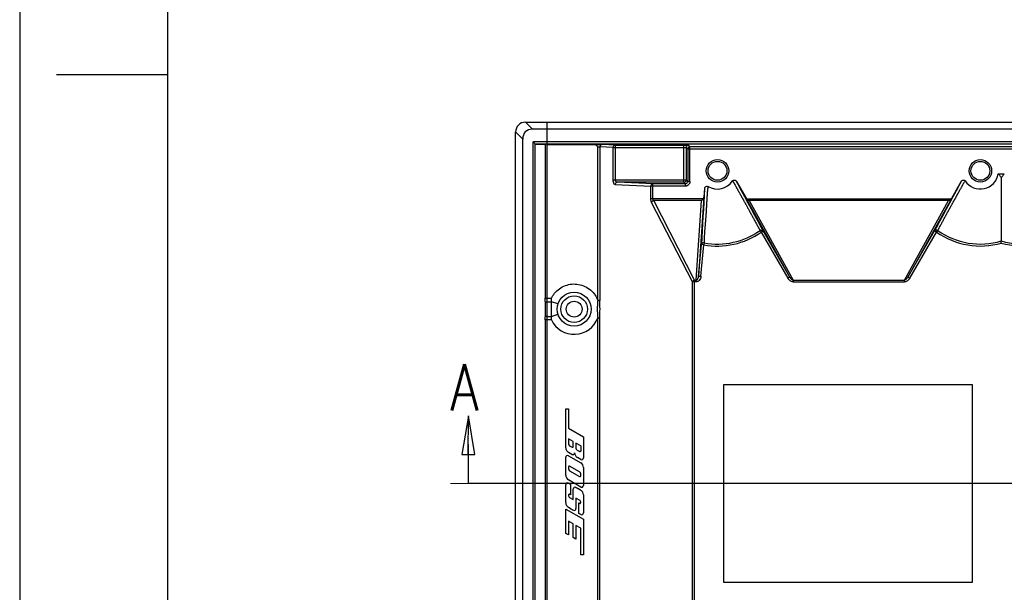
# Model space of a CAD drawing. Header units: inches. Extents: x 3951 to 6642, y -813 to 1217.
# Tile 4 of 33: x 3977 to 4400, y 487 to 733. Entities that reach past the tile are written whole.
import ezdxf

# ---------------------------------------------------------------- set-up
doc = ezdxf.new("R2010")
doc.units = ezdxf.units.IN
doc.header["$LTSCALE"] = 7.600000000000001
doc.header["$MEASUREMENT"] = 0
doc.linetypes.add('CENTER', pattern=[2, 1.25, -0.25, 0.25, -0.25])
doc.layers.get('0').update_dxf_attribs({"linetype": 'CONTINUOUS'})
doc.layers.add('6文本', color=5, linetype='CONTINUOUS')
doc.layers.add('Title Block', color=7, linetype='CONTINUOUS')
doc.layers.add('center', color=1, linetype='CENTER', lineweight=5)
doc.styles.get("Standard").update_dxf_attribs({"font": 'txt', "width": 0.8, "bigfont": 'gbcbig.shx'})

# ---------------------------------------------------------------- blocks, each defined once
blk = doc.blocks.new('_CLOSED')
at = {"color": 0, "linetype": 'ByBlock'}
for p, q in [((0, 0), (-1, 0.1666666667)), ((-1, 0.1666666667), (-1, -0.1666666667)), ((-1, -0.1666666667), (0, 0)), ((-1, 0), (0, 0))]:
    blk.add_line(p, q, dxfattribs=at)

msp = doc.modelspace()

# ---------------------------------------------------------------- linework, layer by layer
at = {"color": 7, "linetype": 'Continuous'}
for p, q in [((4197.469243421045, 685.9892796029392), (4194.416421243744, 689.0421017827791)), ((4194.463632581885, 689.0421017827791), (4799.264198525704, 689.0421017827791)), ((4796.211376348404, 685.9892796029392), (4197.469243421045, 685.9892796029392)), ((4203.812264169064, 613.283208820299), (4203.812263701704, 689.0421017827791)), ((4193.263787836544, 681.7838240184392), (4190.210965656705, 684.8366461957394)), ((4190.210965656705, 382.4860802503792), (4190.210965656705, 684.8366461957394)), ((4193.263787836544, 385.4916910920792), (4193.263787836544, 681.7838240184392)), ((4197.808327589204, 680.5590311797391), (4198.644238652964, 679.7231201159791)), ((4793.711264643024, 680.5590311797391), (4197.808327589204, 680.5590311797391)), ((4197.808327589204, 388.6774123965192), (4197.808327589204, 680.5590311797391)), ((4198.644238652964, 388.6974943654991), (4198.644238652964, 679.7231199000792)), ((4793.711273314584, 679.5591834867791), (4198.993167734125, 679.5591834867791)), ((4198.993167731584, 679.5591834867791), (4202.976354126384, 679.453295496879)), ((4202.976354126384, 679.453295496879), (4202.979574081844, 613.283004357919)), ((4203.812264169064, 679.4454209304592), (4223.816859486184, 679.4454209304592)), ((4225.538706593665, 612.3828150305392), (4225.538716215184, 678.4627236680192)), ((4232.181358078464, 678.2096252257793), (4226.457158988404, 678.4416223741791)), ((4226.457158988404, 678.4416223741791), (4226.457158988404, 612.382810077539)), ((4233.099800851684, 679.209472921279), (4227.375601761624, 679.4414700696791)), ((4232.181358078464, 678.2096252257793), (4262.548286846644, 678.2096252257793)), ((4232.181358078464, 664.196159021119), (4232.181358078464, 678.2096252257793)), ((4233.099800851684, 679.209472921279), (4262.548286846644, 679.209472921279)), ((4233.099800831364, 664.1961410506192), (4233.099800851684, 679.209472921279)), ((4262.548286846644, 663.196264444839), (4262.548286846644, 679.209472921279)), ((4263.548134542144, 678.1753243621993), (4263.548014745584, 664.1961410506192)), ((4263.548134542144, 678.1753243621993), (4264.168398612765, 677.5550602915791)), ((4264.168398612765, 677.5550602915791), (4793.706845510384, 677.5550602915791)), ((4264.168398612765, 677.5550602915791), (4264.168398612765, 663.5758571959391)), ((4264.547982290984, 679.1751720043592), (4265.168246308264, 678.5549079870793)), ((4265.168246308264, 678.5549079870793), (4792.706997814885, 678.5549079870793)), ((4265.168246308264, 663.5758769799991), (4265.168246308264, 678.5549079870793)), ((4397.677501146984, 666.7890509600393), (4400.253118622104, 666.7890509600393)), ((4398.964397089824, 665.1300615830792), (4398.965310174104, 637.9502154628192)), ((4232.181358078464, 664.1961410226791), (4263.547991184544, 664.1961410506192)), ((4233.029262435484, 662.1963816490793), (4248.331815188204, 661.5761815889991)), ((4249.250257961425, 662.5760292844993), (4233.946075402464, 663.1962953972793)), ((4262.548341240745, 663.1962629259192), (4233.946075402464, 663.1962953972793)), ((4263.219428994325, 661.5761815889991), (4248.331815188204, 661.5761815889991)), ((4248.331815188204, 656.1040652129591), (4248.331815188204, 661.5761815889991)), ((4263.168542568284, 662.5760292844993), (4249.250257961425, 662.5760292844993)), ((4249.250257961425, 656.1040652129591), (4249.250257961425, 662.5760292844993)), ((4263.168542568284, 662.5760292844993), (4262.548341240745, 663.1962629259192)), ((4263.548014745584, 664.1961410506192), (4264.168398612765, 663.5758571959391)), ((4264.168398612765, 663.5758678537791), (4265.168246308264, 663.5758769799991)), ((4271.447665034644, 660.4734324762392), (4271.129904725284, 656.8414155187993)), ((4285.205078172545, 663.5233774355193), (4289.301251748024, 656.4285966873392)), ((4377.629368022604, 656.4285966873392), (4381.725540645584, 663.5233757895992)), ((4270.878487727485, 656.1040652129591), (4248.331815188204, 656.1040652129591)), ((4271.129904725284, 656.8414155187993), (4268.865373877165, 622.8431006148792)), ((4308.114010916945, 622.4294724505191), (4289.301251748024, 656.4285966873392)), ((4289.537823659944, 656.1040652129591), (4377.391169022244, 656.1040652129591)), ((4377.629368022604, 656.4285966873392), (4358.817154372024, 622.4304173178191)), ((4266.204987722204, 620.3488152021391), (4248.639502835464, 654.5719763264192)), ((4270.078943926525, 655.3380207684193), (4249.557945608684, 655.3380207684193)), ((4267.123430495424, 621.1148596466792), (4249.557945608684, 655.3380207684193)), ((4267.799439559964, 621.1148596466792), (4270.078943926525, 655.3380207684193)), ((4376.307278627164, 655.3380207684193), (4290.623341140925, 655.3380207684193)), ((4290.623341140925, 655.3380207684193), (4309.560043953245, 621.1148596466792)), ((4357.374565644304, 621.1148596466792), (4376.307278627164, 655.3380207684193)), ((4295.275525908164, 642.5010855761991), (4295.419496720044, 642.5944460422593)), ((4295.776543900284, 641.7988967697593), (4296.642437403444, 642.2988206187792)), ((4295.776543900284, 641.7988967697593), (4307.247571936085, 621.9304933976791)), ((4308.114010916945, 622.4294724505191), (4296.635889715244, 642.3101615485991)), ((4358.817154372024, 622.4304173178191), (4370.288182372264, 642.2988206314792)), ((4359.683049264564, 621.9304958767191), (4371.154075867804, 641.7988967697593)), ((4371.154075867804, 641.7988967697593), (4371.657403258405, 642.5036389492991)), ((4268.865373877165, 622.8431006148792), (4270.051782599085, 636.4038143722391)), ((4269.861425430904, 622.7560562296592), (4271.047825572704, 636.3166719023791)), ((4271.047825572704, 636.3166719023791), (4270.051782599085, 636.4038143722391)), ((4271.206158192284, 637.1681005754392), (4271.047825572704, 636.3166719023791)), ((4398.965309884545, 637.0475965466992), (4398.965310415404, 637.9502155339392)), ((4268.865379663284, 622.8431667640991), (4269.861425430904, 622.7560562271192)), ((4358.816133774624, 622.428649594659), (4359.683047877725, 621.9304934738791)), ((4267.803122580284, 620.3488152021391), (4266.204987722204, 620.3488152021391)), ((4266.204987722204, 446.9266999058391), (4266.204987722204, 620.3488152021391)), ((4267.123430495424, 621.1148596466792), (4267.799439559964, 621.1148596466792)), ((4267.123430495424, 446.1606554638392), (4267.123430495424, 621.1148596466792)), ((4267.799325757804, 620.3488152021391), (4267.799439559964, 621.1148596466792)), ((4309.560043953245, 621.1148596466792), (4357.374565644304, 621.1148596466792)), ((4309.568179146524, 621.1148592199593), (4309.560043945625, 620.3488152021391)), ((4309.560056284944, 620.3488152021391), (4357.370571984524, 620.3488152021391)), ((4202.979588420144, 613.283004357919), (4205.612263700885, 613.283208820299)), ((4203.812263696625, 611.7433299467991), (4203.712392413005, 611.7750583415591)), ((4203.812263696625, 611.7420518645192), (4203.812263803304, 613.283208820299)), ((4203.812263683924, 605.5323849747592), (4203.812263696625, 611.7433299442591)), ((4203.812263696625, 611.7420518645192), (4205.612263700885, 611.7420518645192)), ((4208.407716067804, 610.8551036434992), (4205.612231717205, 611.7433401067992)), ((4205.612263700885, 611.7420518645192), (4205.612263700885, 613.283208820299)), ((4205.612387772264, 605.5324243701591), (4205.612372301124, 611.7432954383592)), ((4226.457158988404, 612.3828135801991), (4225.538706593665, 612.3828150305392)), ((4203.712416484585, 605.5006959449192), (4203.812263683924, 605.5323849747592)), ((4203.812263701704, 603.9923105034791), (4203.812263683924, 605.5339002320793)), ((4203.812263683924, 605.5339002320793), (4205.612263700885, 605.5339002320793)), ((4205.612225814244, 605.5323729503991), (4208.407715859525, 606.4204121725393)), ((4202.979574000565, 603.9925129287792), (4202.977963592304, 463.2831049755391)), ((4205.612263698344, 603.9923105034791), (4202.979588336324, 603.9925129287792)), ((4203.812264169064, 463.2832043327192), (4203.812264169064, 603.9923105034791)), ((4225.538706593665, 462.3828150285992), (4225.538708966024, 604.8926881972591)), ((4225.538708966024, 604.8927004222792), (4226.457158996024, 604.892701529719)), ((4226.457158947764, 462.3828135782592), (4226.457158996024, 604.892701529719)), ((4279.739030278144, 576.1639381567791), (4386.465245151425, 576.1639381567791)), ((4279.765210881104, 576.1377575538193), (4279.739030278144, 576.1639381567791)), ((4279.739030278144, 491.1115769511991), (4279.739030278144, 576.1639381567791)), ((4386.465245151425, 576.1639381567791), (4386.465245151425, 491.1115769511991)), ((4211.762400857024, 565.7566983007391), (4212.959881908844, 565.7566983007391)), ((4211.765891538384, 565.7536439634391), (4211.762400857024, 565.7566983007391)), ((4211.762400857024, 549.0342207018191), (4211.762400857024, 565.7566983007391)), ((4212.956391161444, 565.753207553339), (4212.959881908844, 565.7566983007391)), ((4212.956391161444, 565.753207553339), (4212.956391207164, 557.4197106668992)), ((4212.959881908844, 557.4217260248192), (4212.956391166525, 557.4197106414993)), ((4212.956391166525, 557.4197106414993), (4219.385088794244, 553.7081003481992)), ((4214.980240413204, 551.7148281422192), (4212.956391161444, 552.883298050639)), ((4212.959881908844, 552.8772519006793), (4212.956391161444, 552.883298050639)), ((4212.956391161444, 552.883298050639), (4212.956391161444, 550.6838252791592)), ((4212.959881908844, 550.6838252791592), (4212.956391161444, 550.6838252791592)), ((4214.976749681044, 551.7126448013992), (4214.980240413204, 551.7148281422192)), ((4214.976749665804, 549.5153553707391), (4214.976749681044, 551.7126448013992)), ((4216.174230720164, 551.0214467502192), (4216.170739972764, 551.0274929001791)), ((4216.170739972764, 551.0274929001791), (4216.170739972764, 548.8280201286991)), ((4218.191098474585, 549.8570076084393), (4216.174230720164, 551.0214467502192)), ((4219.385088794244, 553.7081003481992), (4219.388579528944, 553.7101157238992)), ((4219.385088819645, 553.7081003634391), (4219.385088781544, 544.6352751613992)), ((4211.765891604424, 549.0342207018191), (4211.762400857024, 549.0342207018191)), ((4212.956391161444, 546.9722149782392), (4212.954645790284, 546.9691919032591)), ((4214.383245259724, 546.1443896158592), (4212.954645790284, 546.9691919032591)), ((4214.384990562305, 546.1474125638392), (4212.956391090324, 546.9722148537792)), ((4213.434336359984, 549.8620460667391), (4213.432590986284, 549.859022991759)), ((4213.432590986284, 549.859022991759), (4214.504040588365, 549.2404212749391)), ((4214.384990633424, 546.1474126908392), (4214.383245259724, 546.1443896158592)), ((4214.505785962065, 549.2434443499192), (4214.504040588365, 549.2404212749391)), ((4214.976749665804, 549.5153553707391), (4214.980240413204, 549.5153553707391)), ((4215.575490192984, 546.8347479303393), (4215.573745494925, 546.7435364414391)), ((4216.174230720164, 548.8280201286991), (4216.170739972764, 548.8280201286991)), ((4216.648685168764, 548.0062409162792), (4216.646939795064, 548.0032178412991)), ((4216.646939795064, 548.0032178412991), (4217.718389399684, 547.3846161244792)), ((4217.720134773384, 547.387639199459), (4217.718389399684, 547.3846161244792)), ((4218.194589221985, 549.859022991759), (4218.191098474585, 549.8570076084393)), ((4218.191098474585, 549.8570076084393), (4218.191098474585, 547.6595502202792)), ((4218.191098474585, 547.6595502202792), (4218.194589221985, 547.6595502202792)), ((4211.765891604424, 544.9102092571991), (4211.762400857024, 544.9102092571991)), ((4211.762400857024, 537.2120545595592), (4211.762400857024, 544.9102092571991)), ((4212.956391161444, 545.5975444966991), (4212.958136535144, 545.6005675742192)), ((4212.956391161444, 545.5975444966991), (4218.194589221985, 542.5732694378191)), ((4216.765989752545, 544.7727422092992), (4216.764244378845, 544.7697191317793)), ((4218.192843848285, 543.9449168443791), (4216.764244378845, 544.7697191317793)), ((4218.194589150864, 543.9479397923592), (4216.765989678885, 544.7727420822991)), ((4218.194589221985, 543.9479399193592), (4218.192843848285, 543.9449168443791)), ((4218.194589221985, 542.5732694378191), (4218.196334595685, 542.5762925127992)), ((4219.385088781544, 544.6352751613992), (4219.388579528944, 544.6352751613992)), ((4212.959881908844, 540.7861978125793), (4212.956391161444, 540.7861978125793)), ((4212.956391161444, 540.7861978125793), (4212.956391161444, 539.9613955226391)), ((4212.959881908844, 539.9613955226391), (4212.956391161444, 539.9613955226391)), ((4212.959881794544, 540.7861978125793), (4212.959881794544, 539.9613955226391)), ((4213.430845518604, 541.0581086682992), (4213.432590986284, 541.0611319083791)), ((4217.716644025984, 538.5837019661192), (4213.430845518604, 541.0581086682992)), ((4213.434336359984, 539.1396163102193), (4213.432590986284, 539.1365932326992)), ((4213.432590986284, 539.1365932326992), (4217.718389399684, 536.6621863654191)), ((4217.716644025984, 538.5837019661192), (4217.718389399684, 538.5867250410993)), ((4218.191098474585, 537.7619227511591), (4218.194589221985, 537.7619227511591)), ((4218.194589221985, 536.9371204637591), (4218.194589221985, 537.7619227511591)), ((4219.385088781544, 540.5112637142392), (4219.388579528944, 540.5112637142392)), ((4219.385088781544, 540.5112637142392), (4219.385088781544, 532.8131090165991)), ((4211.765891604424, 537.2120545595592), (4211.762400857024, 537.2120545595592)), ((4212.956391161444, 535.1500488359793), (4212.954645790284, 535.1470257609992)), ((4218.192843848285, 532.1227506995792), (4212.954645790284, 535.1470257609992)), ((4212.956391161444, 533.7753783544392), (4212.957547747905, 533.7773816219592)), ((4212.956391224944, 533.7753784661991), (4213.510460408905, 533.4568032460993)), ((4213.468044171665, 533.4826313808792), (4213.165560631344, 533.6578372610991)), ((4213.468044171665, 533.4826313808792), (4213.457377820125, 533.4888426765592)), ((4213.789740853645, 533.2942436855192), (4213.789740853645, 528.7578310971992)), ((4217.720134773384, 536.6652094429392), (4217.718389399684, 536.6621863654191)), ((4218.191098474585, 536.9371204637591), (4218.194589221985, 536.9371204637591)), ((4211.765891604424, 533.0880431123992), (4211.762400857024, 533.0880431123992)), ((4211.762400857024, 525.3898884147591), (4211.762400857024, 533.0880431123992)), ((4213.793231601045, 528.7517849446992), (4213.355110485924, 528.9923776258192)), ((4213.789740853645, 528.7578310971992), (4213.432590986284, 528.9640316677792)), ((4214.980240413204, 531.2322379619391), (4214.976749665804, 531.2322379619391)), ((4214.976749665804, 526.701871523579), (4214.976749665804, 531.2322379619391)), ((4216.170739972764, 531.9195732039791), (4216.172485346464, 531.9225962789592)), ((4216.172485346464, 531.9225962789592), (4218.196334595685, 530.7541263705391)), ((4218.194589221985, 532.1257737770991), (4218.192843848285, 532.1227506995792)), ((4218.194589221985, 530.7511032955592), (4218.196334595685, 530.7541263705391)), ((4219.385088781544, 532.8131090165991), (4219.388579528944, 532.8131090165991)), ((4211.765891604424, 525.3898884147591), (4211.762400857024, 525.3898884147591)), ((4212.972579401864, 528.5890156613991), (4212.976177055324, 528.5892625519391)), ((4213.434336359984, 527.5923842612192), (4213.432590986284, 527.5893611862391)), ((4213.432590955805, 527.5893611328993), (4214.980240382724, 526.6958253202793)), ((4213.434336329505, 527.5923842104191), (4214.976749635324, 526.7018714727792)), ((4213.789740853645, 528.7578310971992), (4213.793231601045, 528.7517849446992)), ((4214.980240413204, 526.6958253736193), (4214.976749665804, 526.701871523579)), ((4217.718389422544, 526.4896248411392), (4216.170739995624, 527.3831606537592)), ((4216.170739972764, 527.3831606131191), (4216.174230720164, 527.3771144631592)), ((4216.170739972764, 527.3831606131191), (4216.170739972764, 522.8467480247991)), ((4217.716644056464, 526.4866017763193), (4216.174230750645, 527.3771145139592)), ((4217.357748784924, 520.7832937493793), (4217.361239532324, 525.3211548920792)), ((4217.361239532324, 525.3211548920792), (4217.718389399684, 525.114954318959)), ((4217.716644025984, 526.4866017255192), (4217.718389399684, 526.4896248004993)), ((4217.718389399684, 525.114954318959), (4217.842951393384, 525.061366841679)), ((4219.385088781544, 528.6890975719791), (4219.388579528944, 528.6890975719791)), ((4219.385088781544, 528.6890975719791), (4219.385088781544, 520.9909428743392)), ((4211.765891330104, 522.6405479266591), (4211.762400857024, 522.6465936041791)), ((4211.762400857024, 512.1910364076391), (4211.762400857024, 522.6465936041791)), ((4211.765891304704, 522.6405479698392), (4219.385088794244, 518.241601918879)), ((4212.956391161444, 523.3278826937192), (4212.954645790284, 523.3248596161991)), ((4213.633326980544, 522.9344578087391), (4212.956391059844, 523.3278825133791)), ((4214.980240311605, 522.159412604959), (4213.633326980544, 522.9344578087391)), ((4213.682600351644, 522.9052076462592), (4214.626966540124, 522.3600059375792)), ((4216.170739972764, 522.8467480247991), (4216.174230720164, 522.8467480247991)), ((4218.192843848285, 520.3005845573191), (4217.357748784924, 520.7832307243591)), ((4218.194589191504, 520.3036075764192), (4217.361239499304, 520.7847422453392)), ((4219.385088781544, 520.9909428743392), (4219.388579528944, 520.9909428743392)), ((4214.979804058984, 516.2487075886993), (4212.956391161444, 517.4167996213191)), ((4212.956391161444, 517.4167996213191), (4212.959881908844, 517.4107534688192)), ((4212.956391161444, 517.4167996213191), (4212.956391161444, 511.5057165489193)), ((4218.194589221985, 520.3036076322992), (4218.192843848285, 520.3005845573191)), ((4219.385088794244, 518.241601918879), (4219.388579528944, 518.243617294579)), ((4219.385088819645, 518.2416019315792), (4219.385088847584, 503.0027711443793)), ((4211.765891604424, 512.1930517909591), (4211.762400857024, 512.1910364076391)), ((4212.959881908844, 511.4996703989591), (4211.762400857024, 512.1910364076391)), ((4214.976749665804, 510.3352312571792), (4214.976749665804, 516.2461883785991)), ((4218.194698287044, 514.3922096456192), (4216.170739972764, 515.5609944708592)), ((4216.170739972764, 515.5609944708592), (4216.174230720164, 515.554948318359)), ((4216.170739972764, 515.5609944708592), (4216.170739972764, 509.6499113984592)), ((4218.194589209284, 514.3922096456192), (4218.191098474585, 514.3901312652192)), ((4218.191098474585, 502.9997168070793), (4218.191098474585, 514.3903832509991)), ((4212.956391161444, 511.5057165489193), (4212.959881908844, 511.4996703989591)), ((4214.980240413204, 510.3372466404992), (4214.976749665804, 510.3352312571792)), ((4216.174230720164, 509.6438652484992), (4214.976749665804, 510.3352312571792)), ((4216.170739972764, 509.6499113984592), (4216.174230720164, 509.6438652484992)), ((4218.194589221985, 503.0032075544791), (4218.191098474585, 502.9997168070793)), ((4219.388579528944, 502.9997168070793), (4218.191098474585, 502.9997168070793)), ((4219.385088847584, 503.0027711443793), (4219.388579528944, 502.9997168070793)), ((4279.739030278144, 491.1115769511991), (4279.765210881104, 491.1377575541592)), ((4386.465245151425, 491.1115769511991), (4279.739030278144, 491.1115769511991))]:
    msp.add_line(p, q, dxfattribs=at)
for points in [[(4833.328973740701, 550.4083941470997), (4833.263914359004, 533.6377575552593), (4169.948264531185, 533.6377575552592), (4170.013323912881, 550.4083941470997)], [(4214.976749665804, 516.2461883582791), (4214.977912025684, 516.246924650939), (4214.979075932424, 516.2477179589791), (4214.980240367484, 516.2487075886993)]]:
    msp.add_lwpolyline(points, dxfattribs=at)
for centre, radius in [((4276.965309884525, 668.1377575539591), 4.82911558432), ((4389.965309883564, 668.1377575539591), 4.82911558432), ((4276.965309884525, 668.1377575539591), 4.05236519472), ((4389.965309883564, 668.1377575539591), 4.05236519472), ((4215.369917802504, 608.6378749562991), 7.306623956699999), ((4215.385924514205, 608.6377575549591), 5.75000000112), ((4215.385924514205, 608.6377575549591), 3.39999999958)]:
    msp.add_circle(centre, radius, dxfattribs=at)
for centre, radius, start, end in [((4194.463632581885, 684.7894348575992), 4.25266692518, 90, 179.9999999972), ((4265.168935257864, 677.5534747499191), 1.00143347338, 90.03941739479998, 179.9605826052), ((4389.965309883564, 668.1377575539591), 7.82923390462, 213.8130262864, 350.0804360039), ((4262.547926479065, 664.1965014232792), 1.0002081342, 270.0220156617, 359.9724968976), ((13725.3445286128, 101.5484346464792), 9470.40567504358, 176.6165475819, 176.7624130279), ((4276.965309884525, 668.1377575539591), 7.82923390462, 238.8130277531, 326.1869710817), ((-4129.822914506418, -3882.718420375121), 9564.57175732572, 28.2359050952, 28.380256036), ((12821.98245612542, -3896.871799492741), 9593.495709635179, 151.6169938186, 151.7609877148), ((4398.716137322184, 653.3576713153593), 18.47796549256, 145.6579064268, 147.4186152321), ((4276.965309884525, 668.1377575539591), 32.36662034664, 259.4655459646, 305.5344540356), ((4276.965309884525, 668.1377575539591), 31.50059494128, 259.4655459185, 305.5362015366), ((4389.965309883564, 668.1377575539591), 32.36662034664, 234.4655459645, 286.144707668), ((4389.965309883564, 668.1377575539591), 31.50059494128, 234.4655459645, 286.6012256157), ((4407.965309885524, 668.1377575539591), 32.36662034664, 253.8552935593, 305.5344540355), ((4407.965309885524, 668.1377575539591), 31.50059494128, 253.3987785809, 305.5344541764), ((3543.059872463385, 608.6367283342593), 659.94311428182, 359.7311733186, 0.2690053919), ((4278.895121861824, 608.6365396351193), 75.24831095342, 177.6095643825, 182.3884013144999), ((4007.979012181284, 608.6380203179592), 218.51015918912, 359.0178883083, 0.9819729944), ((3892.929474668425, 604.7832318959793), 312.6836548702, 359.8550724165, 0.1375516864), ((4215.385924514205, 608.6377575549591), 10.8204851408, 205.4218655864, 339.7524368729), ((5087.878682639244, 551.7805385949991), 874.9194881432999, 179.9281796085, 180.0718203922), ((4213.908790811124, 550.6838252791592), 0.9489088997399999, 179.9999999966, 240.0000000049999), ((5091.093028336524, 549.9247334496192), 874.9194850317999, 179.9281796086, 180.0718203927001), ((4214.146890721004, 549.0342207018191), 2.38099911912, 179.9999999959, 240.0000000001), ((4460.720718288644, 976.937420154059), 493.50170198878, 239.9281800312, 240.0718199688), ((4214.781823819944, 546.8347479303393), 0.79366637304, 240.0000000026, 359.9999999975), ((4217.956489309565, 546.8347479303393), 2.38099911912, 180.0000000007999, 239.9999999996), ((4217.123139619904, 548.8280201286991), 0.9489088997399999, 179.9999999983, 240.0000000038), ((4463.935067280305, 975.0816153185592), 493.501702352, 239.9281800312, 240.0718199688), ((4212.559557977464, 544.9102092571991), 0.79366637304, 60.00000000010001, 180), ((4218.591422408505, 544.6352751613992), 0.79366637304, 239.999999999, 359.999999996), ((4217.004089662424, 540.5112637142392), 2.38099911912, 6.2e-09, 59.9999999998), ((4213.908790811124, 539.9613955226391), 0.9489088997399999, 179.9999999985, 240.0000000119), ((4217.242189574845, 537.7619227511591), 0.9489088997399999, 0, 59.99999999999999), ((3889.186094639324, 537.3495216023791), 329.0052623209, 359.9281809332, 0.0718190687), ((4214.146890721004, 537.2120545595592), 2.38099911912, 179.999999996, 240.0000000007), ((4212.559557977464, 533.0880431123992), 0.79366637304, 60.00000000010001, 180), ((4242.029889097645, 582.1272633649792), 56.41072179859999, 239.6309775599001, 239.9591937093), ((4213.273857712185, 528.6890975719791), 0.3139758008, 62.4236871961, 198.5402520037), ((4215.773906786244, 531.2322379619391), 0.79366637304, 59.99999999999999, 180), ((3751.094580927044, -275.9529034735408), 932.1768997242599, 59.928180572, 60.0718194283), ((4218.591422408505, 532.8131090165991), 0.79366637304, 239.9999999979, 359.999999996), ((4217.004089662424, 528.6890975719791), 2.38099911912, 4.2e-09, 60.00000000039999), ((4214.146890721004, 525.3898884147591), 2.38099911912, 179.999999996, 240.0000000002), ((4213.908790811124, 528.414163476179), 0.9489088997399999, 169.3664657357, 240.0000000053), ((4217.242189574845, 525.6648225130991), 0.9523996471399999, 349.2613461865, 59.9999999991), ((4215.377073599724, 522.8467480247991), 0.79366637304, 240.0000000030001, 0), ((4218.591422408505, 520.9909428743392), 0.79366637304, 239.9999999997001, 359.9999999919)]:
    msp.add_arc(centre, radius, start, end, dxfattribs=at)
msp.add_ellipse((4201.824097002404, 677.4289704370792), major_axis=(7.4349776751, -7.4349776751), ratio=0.5706326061, start_param=2.6230467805, end_param=3.6601385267, dxfattribs=at)
for points, start_tangent, end_tangent in [([(4198.644238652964, 679.7231199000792), (4198.750998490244, 679.6366461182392), (4198.868169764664, 679.5808645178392), (4198.993167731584, 679.5591834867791)], (0.7071062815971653, -0.7071072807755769), (0.9996468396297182, -0.02657434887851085)), ([(4223.816859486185, 679.4454209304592), (4224.230860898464, 679.4544937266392), (4224.892834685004, 679.4606811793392), (4225.704198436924, 679.4621794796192), (4226.472989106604, 679.4584799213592), (4227.051258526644, 679.4510489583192), (4227.375601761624, 679.4414700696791)], (0.9993433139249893, 0.0362345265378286), (0.9985467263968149, -0.05389281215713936)), ([(4225.538716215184, 678.4627236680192), (4225.004130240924, 678.980441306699), (4224.416740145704, 679.3207613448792), (4223.816859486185, 679.4454209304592)], (-0.612576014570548, 0.7904116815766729), (-0.9999463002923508, 0.01036322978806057)), ([(4225.538716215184, 678.4627236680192), (4225.897763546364, 678.460449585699), (4226.231921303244, 678.4531507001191), (4226.457158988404, 678.4416223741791)], (0.9999997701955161, 0.0006779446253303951), (0.9962652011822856, -0.08634609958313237)), ([(4227.375601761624, 679.4414700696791), (4227.330933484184, 679.439957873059), (4227.286727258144, 679.4360684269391), (4227.199750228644, 679.4210238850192), (4227.114881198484, 679.3961710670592), (4227.032490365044, 679.3615478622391), (4226.877163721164, 679.2644540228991), (4226.738023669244, 679.1357113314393), (4226.530574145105, 678.8151449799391), (4226.475940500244, 678.6330602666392), (4226.462120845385, 678.5383741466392), (4226.458548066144, 678.4902497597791), (4226.457158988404, 678.4416223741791)], (-0.9999717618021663, -0.007515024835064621), (-0.006341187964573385, -0.9999798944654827)), ([(4233.099800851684, 679.209472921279), (4232.642400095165, 679.0732293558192), (4232.306509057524, 678.7075670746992), (4232.181358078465, 678.2096252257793)], (-0.9999717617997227, -0.007515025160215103), (-0.006341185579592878, -0.9999798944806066)), ([(4262.548286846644, 679.209473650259), (4262.938719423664, 679.2087497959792), (4263.306724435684, 679.2067123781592), (4263.641845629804, 679.2034805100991), (4263.937139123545, 679.1992326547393), (4264.185629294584, 679.1941484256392), (4264.289062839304, 679.1913325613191), (4264.376701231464, 679.1883527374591), (4264.447221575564, 679.1852244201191), (4264.499771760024, 679.1819693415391), (4264.533617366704, 679.178610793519), (4264.547998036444, 679.1751922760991)], (0.999999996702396, -8.121088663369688e-05), (0.7897526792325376, -0.6134253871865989)), ([(4262.548286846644, 678.2096252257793), (4262.921914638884, 678.2069221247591), (4263.089842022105, 678.2038099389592), (4263.239062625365, 678.1996810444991), (4263.365033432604, 678.1946729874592), (4263.461998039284, 678.1888800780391), (4263.497763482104, 678.1857161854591), (4263.524329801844, 678.1823921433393), (4263.541264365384, 678.1789231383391), (4263.548134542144, 678.1753243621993)], (0.9999998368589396, -0.0005712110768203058), (0.4201181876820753, -0.9074693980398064)), ([(4264.547982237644, 679.1751720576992), (4264.355794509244, 679.1558365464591), (4264.173091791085, 679.0970825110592), (4263.851781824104, 678.8715244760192), (4263.626224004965, 678.5502142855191), (4263.567470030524, 678.3675115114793), (4263.548134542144, 678.1753243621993)], (-0.9999999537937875, -0.0003039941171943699), (-0.0003045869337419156, -0.999999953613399)), ([(4397.677501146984, 666.7890509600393), (4398.115883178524, 666.2525243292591), (4398.545637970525, 665.6977712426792), (4398.965315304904, 665.128443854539)], (0.6433251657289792, -0.7655930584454), (0.5843857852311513, -0.8114759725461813)), ([(4398.965315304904, 665.128443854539), (4399.384674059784, 665.6973637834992), (4399.814580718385, 666.2523282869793), (4400.253118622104, 666.7890509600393)], (0.5843874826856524, 0.8114747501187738), (0.6433251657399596, 0.7655930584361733)), ([(4233.029257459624, 662.1963085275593), (4232.947507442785, 662.2111087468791), (4232.866758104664, 662.2442512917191), (4232.711130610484, 662.3638557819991), (4232.567187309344, 662.5492890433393), (4232.439105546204, 662.7910953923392), (4232.331216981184, 663.0805605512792), (4232.248915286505, 663.4147853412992), (4232.197633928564, 663.7901123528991), (4232.181359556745, 664.196159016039)], (-0.997692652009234, 0.06789235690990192), (0.004038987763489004, 0.9999918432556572)), ([(4233.946103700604, 663.1962942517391), (4233.488687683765, 663.0600207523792), (4233.152864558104, 662.6944369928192), (4233.029412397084, 662.1963755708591)], (-0.9999717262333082, -0.007519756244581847), (-0.001373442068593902, -0.9999990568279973)), ([(4233.946256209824, 663.1962952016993), (4233.869298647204, 663.2021850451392), (4233.792827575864, 663.2166630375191), (4233.643073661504, 663.2702242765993), (4233.371613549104, 663.4685183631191), (4233.262172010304, 663.6113193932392), (4233.177294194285, 663.7814963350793), (4233.121087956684, 663.9764994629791), (4233.099794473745, 664.1961409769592)], (-0.999809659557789, 0.01951011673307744), (-0.01166909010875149, 0.999931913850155)), ([(4249.250257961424, 662.5760292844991), (4248.792857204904, 662.439785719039), (4248.456966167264, 662.0741234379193), (4248.331815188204, 661.5761815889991)], (-0.9999717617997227, -0.007515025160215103), (-0.006341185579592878, -0.9999798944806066)), ([(4263.228411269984, 661.5761815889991), (4263.168528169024, 661.9548736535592), (4263.168509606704, 662.2770821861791), (4263.168507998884, 662.4949470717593), (4263.168542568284, 662.5760292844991)], (-0.2252794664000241, 0.9742941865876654), (0.007766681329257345, 0.9999698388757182)), ([(4263.168542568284, 662.5760292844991), (4263.217254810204, 662.5773309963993), (4263.265708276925, 662.5812562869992), (4263.361442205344, 662.5968805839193), (4263.545431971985, 662.6578947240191), (4263.863773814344, 662.8806652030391), (4264.085516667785, 663.1993914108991), (4264.146979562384, 663.3831760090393), (4264.162972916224, 663.4787714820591), (4264.167033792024, 663.5271766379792), (4264.168388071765, 663.5758678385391)], (0.9999999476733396, -0.0003235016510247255), (-0.0003685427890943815, 0.999999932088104)), ([(4265.168283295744, 663.5758781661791), (4265.168985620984, 663.4807781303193), (4265.164984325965, 663.3855297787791), (4265.142774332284, 663.1956343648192), (4265.041344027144, 662.8259904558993), (4264.626191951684, 662.181247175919), (4263.985118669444, 661.729740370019), (4263.611119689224, 661.6108122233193), (4263.419322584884, 661.5833068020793), (4263.323490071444, 661.5777930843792), (4263.228171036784, 661.5778106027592), (4263.219495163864, 661.5780884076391)], (0.03203985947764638, -0.9994865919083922), (-0.9993984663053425, 0.03468004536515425)), ([(4272.910983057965, 661.4400055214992), (4272.876962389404, 661.2423842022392), (4272.844947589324, 661.044967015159), (4272.786515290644, 660.6506695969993), (4272.759878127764, 660.453695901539), (4272.734814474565, 660.2567806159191), (4272.688980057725, 659.8630436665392), (4272.648238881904, 659.4701347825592), (4272.611729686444, 659.0778429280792), (4272.578566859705, 658.6856879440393), (4272.547885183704, 658.2933824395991), (4272.533253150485, 658.0974548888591), (4272.519028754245, 657.901694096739), (4272.491702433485, 657.5105457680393), (4272.478550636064, 657.3150948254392), (4272.465706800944, 657.1196848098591), (4272.453146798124, 656.9242893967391), (4272.440867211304, 656.7291127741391), (4272.417090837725, 656.3397476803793), (4272.405545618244, 656.1455094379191), (4272.394196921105, 655.9515341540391), (4272.383021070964, 655.7578000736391), (4272.371993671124, 655.5642762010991), (4272.350317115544, 655.1780854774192), (4272.329078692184, 654.7937634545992), (4272.308164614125, 654.4110294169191), (4272.287469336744, 654.0294862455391), (4272.266919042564, 653.6491116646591), (4272.246483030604, 653.2704212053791), (4272.236275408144, 653.081590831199), (4272.226056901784, 652.8930337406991), (4272.205533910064, 652.516525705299), (4272.184848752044, 652.1409902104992), (4272.163963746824, 651.7668865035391), (4272.142767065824, 651.3937289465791), (4272.099042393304, 650.6489133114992), (4272.053138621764, 649.9072671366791), (4272.029112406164, 649.536669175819), (4272.004281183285, 649.1663577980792), (4271.952118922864, 648.4271705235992), (4271.938570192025, 648.2424138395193), (4271.924827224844, 648.0576038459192), (4271.896840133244, 647.6885874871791), (4271.839046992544, 646.9528916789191), (4271.809303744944, 646.5855305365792), (4271.779116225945, 646.2191740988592), (4271.748558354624, 645.8539505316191), (4271.717690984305, 645.4891569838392), (4271.655404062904, 644.7593559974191), (4271.593149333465, 644.0289192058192), (4271.531590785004, 643.2935340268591), (4271.471749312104, 642.5525303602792), (4271.414989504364, 641.8031703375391), (4271.317377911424, 640.2797198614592), (4271.248540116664, 638.7239418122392), (4271.224399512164, 637.9442787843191), (4271.206082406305, 637.1681021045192)], (-0.1745816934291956, -0.9846426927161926), (-0.02012590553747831, -0.999797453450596)), ([(4271.447665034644, 660.4734324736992), (4271.615864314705, 660.9813410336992), (4271.970836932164, 661.3676389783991), (4272.911078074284, 661.4399886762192)], (0.08715574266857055, 0.9961946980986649), (0.855482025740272, -0.5178325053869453)), ([(4283.465067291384, 663.7774180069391), (4283.466478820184, 663.7753059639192), (4283.584735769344, 663.5960808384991), (4283.700558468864, 663.4162200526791), (4283.925510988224, 663.0550276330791), (4284.034938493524, 662.8739192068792), (4284.142530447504, 662.6926205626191), (4284.248400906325, 662.5113020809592), (4284.352542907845, 662.3303387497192), (4284.754837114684, 661.6122206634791), (4284.949644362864, 661.2579240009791), (4285.141561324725, 660.908413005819), (4285.236591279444, 660.7360287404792), (4285.331107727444, 660.5651564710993), (4285.518773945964, 660.2274199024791), (4285.612010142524, 660.0602916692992), (4285.704905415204, 659.8941480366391), (4285.889463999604, 659.5649418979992), (4285.981057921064, 659.4018834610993), (4286.072245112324, 659.2396914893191), (4286.253550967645, 658.9174135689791), (4286.433685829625, 658.5971176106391), (4286.612567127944, 658.2784820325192), (4286.966557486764, 657.6451148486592), (4287.142371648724, 657.3292649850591), (4287.230037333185, 657.1714991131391), (4287.317491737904, 657.0139449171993), (4287.404782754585, 656.8565317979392), (4287.491956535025, 656.6991920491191), (4287.666138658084, 656.384458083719), (4287.840402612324, 656.0692065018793), (4288.014655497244, 655.7537072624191), (4288.188950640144, 655.4379475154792), (4288.363504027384, 655.1215157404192), (4288.713437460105, 654.4863090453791), (4288.800863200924, 654.3273854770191), (4288.888281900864, 654.1683704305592), (4289.063192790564, 653.8498680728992), (4289.413246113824, 653.2108788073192), (4289.762489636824, 652.5711219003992), (4289.937328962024, 652.2502708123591), (4290.112008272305, 651.9295068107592), (4290.461368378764, 651.287940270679), (4290.636561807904, 650.9664948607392), (4290.724164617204, 650.805889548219), (4290.811760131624, 650.6454070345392), (4290.987080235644, 650.3245662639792), (4291.162832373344, 650.0033403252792), (4291.515838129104, 649.3589095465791), (4291.870610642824, 648.7115245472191), (4292.228486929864, 648.0578632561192), (4292.589410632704, 647.397393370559), (4292.954640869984, 646.7281734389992), (4293.699495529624, 645.3632196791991), (4294.469692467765, 643.9557101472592), (4294.866481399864, 643.2335094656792), (4295.269869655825, 642.5019162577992)], (0.555711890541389, -0.8313749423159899), (0.4835969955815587, -0.8752907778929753)), ([(4283.470291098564, 663.7809097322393), (4283.825665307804, 664.085536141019), (4284.289105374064, 664.1512986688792), (4284.787429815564, 663.9632998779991), (4285.205078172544, 663.5233774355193)], (0.5634665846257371, 0.826138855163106), (0.5082097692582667, -0.8612333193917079)), ([(4371.656513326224, 642.5041272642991), (4372.050512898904, 643.2234808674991), (4372.437973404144, 643.933247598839), (4373.194426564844, 645.3243900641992), (4373.931828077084, 646.6850910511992), (4374.294677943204, 647.3553228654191), (4374.654033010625, 648.0188494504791), (4375.011301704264, 648.6775332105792), (4375.100423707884, 648.8416536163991), (4375.189443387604, 649.0055045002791), (4375.366972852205, 649.3320123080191), (4375.720310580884, 649.980785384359), (4376.071983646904, 650.6249631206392), (4376.247439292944, 650.9457404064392), (4376.334991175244, 651.1056442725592), (4376.422376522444, 651.2651308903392), (4376.770556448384, 651.8994492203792), (4376.944114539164, 652.2149557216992), (4377.117538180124, 652.5297662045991), (4377.463796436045, 653.1569476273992), (4377.808730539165, 653.779863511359), (4377.981046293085, 654.0903532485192), (4378.067235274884, 654.2454823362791), (4378.153352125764, 654.4003613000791), (4378.496855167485, 655.0170783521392), (4378.668399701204, 655.3248337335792), (4378.840108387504, 655.6331010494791), (4379.011727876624, 655.941628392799), (4379.183317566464, 656.2505670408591), (4379.355351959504, 656.5607915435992), (4379.528315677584, 656.8731915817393), (4379.702035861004, 657.1874338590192), (4379.876526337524, 657.5035278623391), (4380.052456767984, 657.8224858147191), (4380.141301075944, 657.9834609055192), (4380.230704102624, 658.1452618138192), (4380.411229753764, 658.4712529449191), (4380.594400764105, 658.8013815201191), (4380.687108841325, 658.9683759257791), (4380.780470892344, 659.1365553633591), (4380.968570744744, 659.4756049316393), (4381.158781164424, 659.8190594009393), (4381.254779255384, 659.9926652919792), (4381.351061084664, 660.1669548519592), (4381.544383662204, 660.517444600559), (4381.739402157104, 660.8718791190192), (4381.936213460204, 661.2302156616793), (4382.035764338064, 661.4109737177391), (4382.136515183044, 661.5930846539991), (4382.238275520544, 661.7758113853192), (4382.341046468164, 661.9587726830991), (4382.550887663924, 662.326215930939), (4382.633019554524, 662.4673898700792)], (0.4810497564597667, 0.8766932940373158), (0.5050503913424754, 0.8630898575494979)), ([(4381.725540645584, 663.5233757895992), (4382.142517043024, 663.9606878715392), (4382.640644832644, 664.1484657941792), (4383.104194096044, 664.084707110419), (4383.460328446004, 663.7809100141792)], (0.5089817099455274, 0.8607773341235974), (0.5621895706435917, -0.8270083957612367)), ([(4382.633019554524, 662.4673898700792), (4382.989074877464, 663.0588928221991), (4383.146083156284, 663.3080102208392)], (0.5050503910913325, 0.8630898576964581), (0.5390414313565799, 0.8422792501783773)), ([(4248.639502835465, 654.5719763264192), (4248.511062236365, 654.8792160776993), (4248.412790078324, 655.2461440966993), (4248.351589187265, 655.6606794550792), (4248.331815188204, 656.1040652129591)], (-0.4551273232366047, 0.8904263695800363), (0.003429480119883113, 0.9999941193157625)), ([(4249.555992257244, 655.3380215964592), (4249.437380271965, 655.4858256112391), (4249.340002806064, 655.6671523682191), (4249.274042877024, 655.8753468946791), (4249.250259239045, 656.1040652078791)], (-0.6975770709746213, 0.7165097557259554), (0.002589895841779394, 0.9999966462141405)), ([(4270.878487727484, 656.1040652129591), (4270.653847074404, 655.8187615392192), (4270.383470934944, 655.558896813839), (4270.078943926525, 655.3380207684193)], (-0.55712983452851, -0.830425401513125), (-0.8514790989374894, -0.5243885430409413)), ([(4270.878487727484, 656.1040652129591), (4270.998122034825, 656.322102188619), (4271.083640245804, 656.5697152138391), (4271.129912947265, 656.8415094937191)], (0.5571298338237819, 0.8304254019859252), (0.08713379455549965, 0.9961966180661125)), ([(4289.301251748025, 656.4285966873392), (4289.373680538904, 656.3128816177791), (4289.452742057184, 656.2045868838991), (4289.537823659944, 656.1040652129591)], (0.499999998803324, -0.8660254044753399), (0.6733874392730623, -0.7392897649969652)), ([(4289.537823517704, 656.1040653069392), (4289.851288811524, 655.8119153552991), (4290.217373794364, 655.554282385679), (4290.623341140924, 655.3380207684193)], (0.6733874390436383, -0.7392897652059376), (0.9106864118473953, -0.4130983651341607)), ([(4377.402324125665, 656.1040652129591), (4377.005221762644, 655.7534830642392), (4376.670790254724, 655.5288063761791), (4376.307278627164, 655.3380207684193)], (-0.7109133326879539, -0.7032796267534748), (-0.9106864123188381, -0.4130983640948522)), ([(4377.391169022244, 656.1040652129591), (4377.470841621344, 656.1956971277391), (4377.553674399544, 656.3080742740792), (4377.629368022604, 656.4285966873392)], (0.7109133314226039, 0.7032796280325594), (0.5000000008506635, 0.866025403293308)), ([(4249.557753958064, 655.3383930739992), (4249.555991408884, 655.3380207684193), (4249.517075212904, 655.3290511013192), (4249.478332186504, 655.3187039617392), (4249.401559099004, 655.2940346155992), (4249.252219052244, 655.2298974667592), (4249.111123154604, 655.1483129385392), (4248.981451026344, 655.0519974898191), (4248.768831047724, 654.8255980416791), (4248.639502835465, 654.5719763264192)], (-0.9785758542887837, -0.205886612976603), (-0.2915920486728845, -0.9565427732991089)), ([(4295.273009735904, 642.5034912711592), (4295.415794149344, 642.3273301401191), (4295.588864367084, 642.0842762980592), (4295.776543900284, 641.7988967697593)], (0.553086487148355, -0.8331238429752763), (0.587831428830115, -0.808983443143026)), ([(4295.419496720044, 642.5944460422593), (4295.759958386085, 642.6709885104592), (4296.123724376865, 642.6476392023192), (4296.439418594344, 642.5181232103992), (4296.636965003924, 642.3070012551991)], (0.9284428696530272, 0.3714752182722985), (0.5086239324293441, -0.8609887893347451)), ([(4371.657403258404, 642.5036389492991), (4371.310681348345, 642.651973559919), (4370.899410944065, 642.661318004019), (4370.527942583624, 642.5312198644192), (4370.288182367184, 642.2988206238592)], (-0.813105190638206, 0.5821167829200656), (-0.5087750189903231, -0.8608995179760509)), ([(4371.154075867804, 641.7988967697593), (4370.725220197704, 642.0397599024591), (4370.404632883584, 642.2247781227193), (4370.288182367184, 642.2988206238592)], (-0.899074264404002, 0.4377961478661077), (-0.8765861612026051, 0.481244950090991)), ([(4271.206158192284, 637.1681005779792), (4270.840536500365, 637.1685142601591), (4270.477818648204, 637.0356709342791), (4270.183839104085, 636.7633233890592), (4270.051782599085, 636.4038143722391)], (-0.9911785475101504, 0.1325333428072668), (-0.09593104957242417, -0.9953879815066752)), ([(4267.799439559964, 621.1148596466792), (4267.937076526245, 621.1368559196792), (4268.060354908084, 621.179502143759), (4268.170545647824, 621.2406689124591), (4268.268928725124, 621.318225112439), (4268.435362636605, 621.5139780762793), (4268.505903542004, 621.6281204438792), (4268.569703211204, 621.7502364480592), (4268.627818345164, 621.878280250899), (4268.680277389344, 622.011005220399), (4268.767448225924, 622.2860889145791), (4268.829726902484, 622.5664517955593), (4268.850963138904, 622.705835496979), (4268.859030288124, 622.7748303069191), (4268.865378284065, 622.8431668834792)], (0.9971537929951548, 0.07539438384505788), (0.0804643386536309, 0.9967574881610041)), ([(4269.861425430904, 622.7560562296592), (4269.616760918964, 621.7571718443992), (4269.140134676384, 620.9777149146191), (4268.494156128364, 620.495611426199), (4267.803122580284, 620.3488152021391)], (-0.1153036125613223, -0.9933302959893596), (-0.9995730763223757, 0.02921754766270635)), ([(4307.247571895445, 621.9304934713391), (4307.676213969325, 622.177970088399), (4307.992482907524, 622.3605680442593), (4308.115109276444, 622.4275700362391)], (0.8660254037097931, 0.50000000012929), (0.9997113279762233, 0.024026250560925)), ([(4308.115067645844, 622.4275626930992), (4308.176835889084, 622.3215040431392), (4308.242346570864, 622.2143357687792), (4308.384731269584, 622.0002772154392), (4308.715613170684, 621.5983126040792), (4309.109504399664, 621.2791140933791), (4309.330649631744, 621.1684648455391), (4309.568196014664, 621.1001269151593)], (0.4948865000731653, -0.8689576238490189), (0.9837516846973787, -0.1795344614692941)), ([(4357.372818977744, 621.1117383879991), (4357.604812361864, 621.2006343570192), (4357.821670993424, 621.3185122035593), (4358.211065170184, 621.6274018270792), (4358.542260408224, 622.0068666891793), (4358.816165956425, 622.4286310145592)], (0.9560294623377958, 0.2932706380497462), (0.4946785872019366, 0.8690760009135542)), ([(4205.612265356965, 613.283208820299), (4206.974983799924, 615.5028315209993), (4209.032669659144, 617.408854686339), (4211.631804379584, 618.769569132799), (4214.450101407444, 619.4136123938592), (4217.288597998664, 619.2855285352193), (4220.037590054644, 618.3901090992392), (4222.504006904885, 616.8004449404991), (4224.381536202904, 614.7165611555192), (4225.538706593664, 612.3828150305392)], (0.3928624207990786, 0.9195972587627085), (0.3083583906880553, -0.9512702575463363)), ([(4266.204987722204, 620.3488152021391), (4266.394678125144, 620.6854487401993), (4266.724763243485, 620.9595265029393), (4267.123430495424, 621.1148596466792)], (0.2915651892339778, 0.9565509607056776), (0.9782293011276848, 0.2075269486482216)), ([(4309.560056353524, 620.3487980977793), (4309.189571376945, 620.381660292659), (4308.840869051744, 620.4762238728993), (4308.219549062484, 620.8136986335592), (4307.685811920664, 621.3164928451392), (4307.454049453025, 621.6135436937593), (4307.347565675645, 621.7699945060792), (4307.247541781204, 621.9304754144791)], (-0.999991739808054, -0.004064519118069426), (-0.5122070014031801, 0.8588620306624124)), ([(4357.370575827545, 620.3488152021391), (4357.366581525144, 620.6484207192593), (4357.371516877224, 620.9020195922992), (4357.372847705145, 621.1148596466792)], (0.07315881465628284, 0.9973203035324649), (0, 1)), ([(4359.683015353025, 621.9305160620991), (4359.245234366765, 621.3169624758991), (4358.711231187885, 620.8152552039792), (4358.089468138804, 620.4781524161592), (4357.740851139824, 620.3829763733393), (4357.370571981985, 620.3488379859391)], (-0.5115333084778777, -0.8592634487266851), (-0.9999999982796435, -5.865759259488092e-05)), ([(4202.995701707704, 611.7351694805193), (4202.994418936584, 611.8321575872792), (4202.992870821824, 611.9294527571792), (4202.989281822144, 612.122546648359), (4202.981701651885, 612.5093562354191), (4202.977072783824, 612.895521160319), (4202.977200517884, 613.0891455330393), (4202.978078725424, 613.186114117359), (4202.979574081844, 613.2830043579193)], (-0.01166798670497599, 0.999931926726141), (0.01881779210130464, 0.9998229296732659)), ([(4202.995701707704, 611.7351694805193), (4203.026298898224, 611.7379917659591), (4203.059431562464, 611.7408127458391), (4203.132818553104, 611.7464115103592), (4203.304684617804, 611.7571613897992), (4203.502204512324, 611.7668466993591), (4203.712394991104, 611.7750575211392)], (0.9953979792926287, 0.09582725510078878), (0.9993998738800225, 0.034639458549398)), ([(4203.712395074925, 611.775058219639), (4203.716761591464, 611.8694321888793), (4203.721346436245, 611.9637006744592), (4203.731197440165, 612.1519922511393), (4203.753874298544, 612.5290604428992), (4203.780761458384, 612.905750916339), (4203.795932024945, 613.0945670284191), (4203.803953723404, 613.1889395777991), (4203.812263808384, 613.283208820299)], (0.0450609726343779, 0.9989842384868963), (0.08938125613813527, 0.9959974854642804)), ([(4225.539051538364, 612.3827630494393), (4225.530990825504, 612.3284015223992), (4225.523159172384, 612.2738304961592), (4225.508188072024, 612.1642399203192), (4225.480860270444, 611.9455407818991), (4225.435536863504, 611.5037715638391), (4225.373467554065, 610.5976181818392), (4225.338046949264, 609.6334223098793), (4225.325927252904, 608.6374523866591), (4225.337975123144, 607.6405776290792), (4225.352673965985, 607.1524585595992), (4225.373184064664, 606.6755363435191), (4225.385766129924, 606.4457472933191), (4225.400031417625, 606.2171684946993), (4225.434910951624, 605.770806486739), (4225.456115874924, 605.5485414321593), (4225.480325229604, 605.3304386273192), (4225.507848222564, 605.1112257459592), (4225.522970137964, 605.001597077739), (4225.530892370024, 604.9470719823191), (4225.539056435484, 604.8927351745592)], (-0.1490120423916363, -0.9888353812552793), (0.1509442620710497, -0.9885422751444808)), ([(4202.979582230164, 603.9925130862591), (4202.978072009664, 604.0890658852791), (4202.977185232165, 604.1853931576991), (4202.977052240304, 604.3786648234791), (4202.981697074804, 604.7676464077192), (4202.989269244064, 605.1530180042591), (4202.992885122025, 605.3469568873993), (4202.994424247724, 605.4436247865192), (4202.995708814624, 605.5403455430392)], (-0.01902240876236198, 0.999819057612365), (0.01175957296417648, 0.9999308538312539)), ([(4203.712418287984, 605.5006965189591), (4203.502289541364, 605.508847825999), (4203.304729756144, 605.5185059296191), (4203.132806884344, 605.5292108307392), (4203.059411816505, 605.5347664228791), (4203.026284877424, 605.5375583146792), (4202.995701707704, 605.5403456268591)], (-0.9994141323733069, 0.03422560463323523), (-0.9955151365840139, 0.09460239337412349)), ([(4203.812263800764, 603.992310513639), (4203.803964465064, 604.0865152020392), (4203.795967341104, 604.1807413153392), (4203.780855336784, 604.3692184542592), (4203.753991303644, 604.7461063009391), (4203.731276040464, 605.1233274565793), (4203.721382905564, 605.3119616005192), (4203.716786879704, 605.406306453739), (4203.712418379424, 605.5006960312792)], (-0.08937870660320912, 0.995997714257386), (-0.04503310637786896, 0.998985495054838)), ([(4214.504040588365, 549.2404212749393), (4214.710544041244, 549.1817548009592), (4214.930475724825, 549.3076521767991), (4214.980240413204, 549.5153553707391)], (0.8818654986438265, -0.4715010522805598), (0.01607243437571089, 0.9998708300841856)), ([(4214.505785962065, 549.2434443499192), (4214.710020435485, 549.1854310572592), (4214.927523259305, 549.3099383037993), (4214.976749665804, 549.5153553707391)], (0.8818952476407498, -0.4714454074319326), (0.01614191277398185, 0.999869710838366)), ([(4218.194589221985, 547.659550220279), (4218.144824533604, 547.4518470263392), (4217.924892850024, 547.3259496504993), (4217.718389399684, 547.3846161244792)], (-0.01607243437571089, -0.9998708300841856), (-0.8818654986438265, 0.4715010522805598)), ([(4218.191098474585, 547.659550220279), (4218.141847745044, 547.454156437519), (4217.924357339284, 547.3296543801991), (4217.720134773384, 547.387639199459)], (-0.01630280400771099, -0.9998671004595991), (-0.8819557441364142, 0.4713322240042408)), ([(4213.409383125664, 541.0704999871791), (4213.189909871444, 541.0887429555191), (4213.023909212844, 540.9762150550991), (4212.959881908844, 540.7861978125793)], (-0.8660254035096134, 0.5000000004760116), (0, -1)), ([(4213.432590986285, 541.0611319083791), (4213.404286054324, 541.075634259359), (4213.374806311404, 541.0871868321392), (4213.331371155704, 541.1195712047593)], (-0.86602540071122, 0.5000000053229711), (-0.9854426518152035, 0.1700081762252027)), ([(4217.718389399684, 536.6621863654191), (4217.924892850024, 536.6035198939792), (4218.144824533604, 536.7294172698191), (4218.194589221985, 536.9371204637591)], (0.8818654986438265, -0.4715010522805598), (0.01607243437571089, 0.9998708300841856)), ([(4217.720134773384, 536.6652094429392), (4217.924369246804, 536.6071961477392), (4218.141872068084, 536.7317033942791), (4218.191098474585, 536.9371204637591)], (0.8818952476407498, -0.4714454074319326), (0.01614191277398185, 0.999869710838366)), ([(4213.331371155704, 529.0224709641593), (4213.124619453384, 528.9692991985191), (4212.979106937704, 528.8070254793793), (4212.972578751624, 528.5890493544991)], (-0.98544265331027, 0.1700081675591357), (0.3152518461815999, -0.9490080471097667)), ([(4213.432590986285, 528.9640316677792), (4213.404286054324, 528.9785340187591), (4213.374806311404, 528.9900865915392), (4213.331371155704, 529.0224709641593)], (-0.86602540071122, 0.5000000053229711), (-0.9854426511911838, 0.1700081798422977)), ([(4217.842934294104, 525.0612341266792), (4218.012557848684, 525.1025203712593)], (0.9918016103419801, -0.1277871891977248), (0.8736345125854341, 0.4865827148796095)), ([(4218.012557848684, 525.1025203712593), (4218.078997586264, 525.1473549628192), (4218.140136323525, 525.2054742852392)], (0.8736345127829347, 0.4865827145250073), (0.6582698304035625, 0.7527820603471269)), ([(4218.140136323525, 525.2054742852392), (4218.204750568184, 525.3171904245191)], (0.6582698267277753, 0.7527820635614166), (0.2723838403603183, 0.9621886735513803)), ([(4218.204750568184, 525.3171904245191), (4218.211665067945, 525.3695537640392), (4218.177910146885, 525.4873623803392)], (0.2723838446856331, 0.9621886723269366), (-0.3859516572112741, 0.922519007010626))]:
    msp.add_spline(points, degree=3, dxfattribs=dict(at, start_tangent=start_tangent, end_tangent=end_tangent))
at = {"layer": 'center', "color": 1, "linetype": 'CENTER', "ltscale": 3}
msp.add_line((4162.293772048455, 533.6377575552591), (4844.44343794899, 533.6377575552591), dxfattribs=at)
at = {"layer": 'Title Block'}
for p, q in [((3977.083571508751, 1217.168375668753), (3977.083571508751, -813.4734931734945)), ((3992.947961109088, 709.5079084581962), (4040.541129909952, 709.5079084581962))]:
    msp.add_line(p, q, dxfattribs=at)
at = {"layer": 'Title Block', "lineweight": 30}
msp.add_line((4040.541129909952, 1121.98203806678), (4040.541129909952, -718.287155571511), dxfattribs=at)

# ---------------------------------------------------------------- block references
at = {"color": 7, "linetype": 'Continuous', "xscale": 16.66875, "yscale": 16.66875, "zscale": 16.66875, "rotation": 89.7777300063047}
msp.add_blockref('_CLOSED', (4169.93248261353, 562.8026029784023), dxfattribs=at)

# ---------------------------------------------------------------- texts
at = {"layer": '6文本', "color": 7, "linetype": 'Continuous', "insert": (4162.094299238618, 584.9364833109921), "char_height": 19.84375, "width": 15.875, "attachment_point": 1, "line_spacing_factor": 0.9}
msp.add_mtext('A', dxfattribs=at)

doc.saveas('drawing.dxf')
